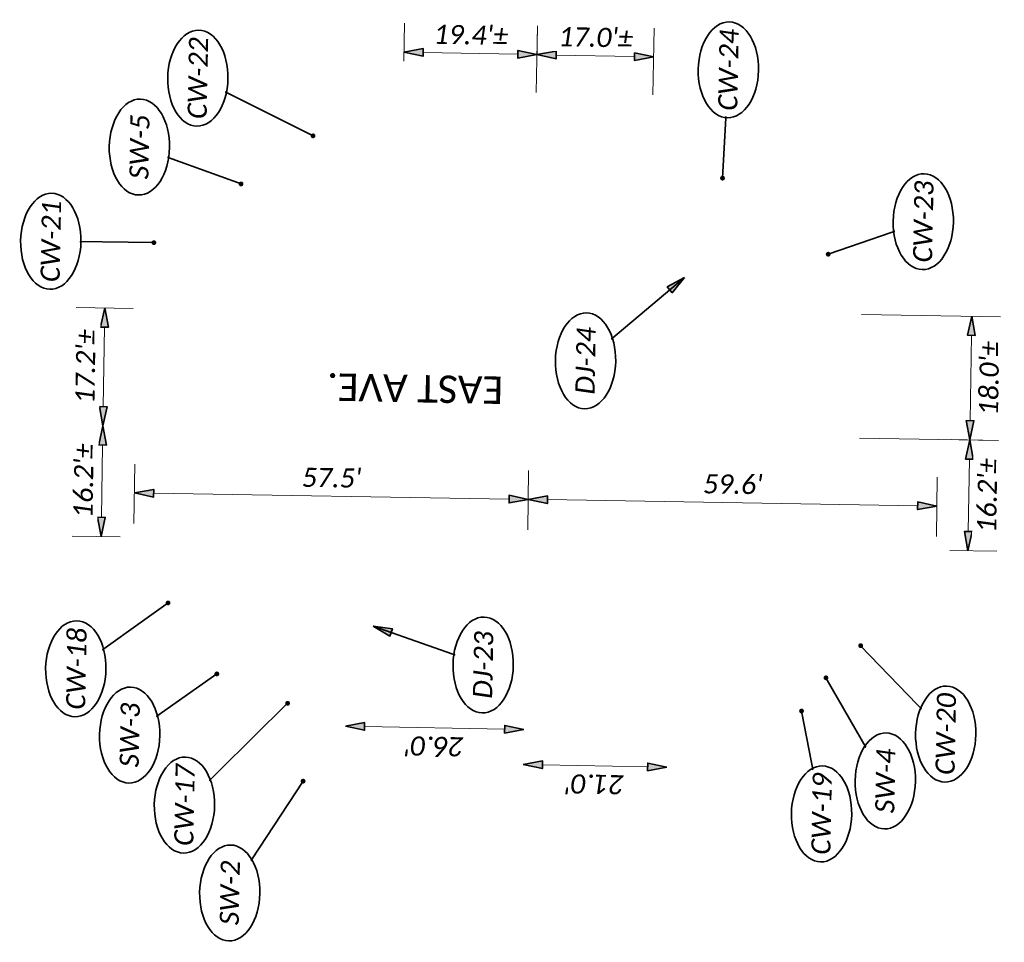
# Model space of a CAD drawing. Header units: feet. Extents: x 1368653 to 2286356, y 514938 to 1180851.
# Tile 18 of 19: x 2267227 to 2267371, y 524321 to 524455. Entities that reach past the tile are written whole.
import ezdxf
from ezdxf.enums import TextEntityAlignment as Align

# ---------------------------------------------------------------- set-up
doc = ezdxf.new("R2010")
doc.units = ezdxf.units.FT
doc.header["$LTSCALE"] = 20
doc.header["$MEASUREMENT"] = 0
doc.set_wipeout_variables(frame=1)
doc.layers.get('0').update_dxf_attribs({"lineweight": 15, "true_color": 0xc2ced6})
doc.layers.get('Defpoints').update_dxf_attribs({"lineweight": 15})
doc.layers.add('TX_P_20', color=7, linetype='Continuous', lineweight=35)
doc.styles.add('P_Slanted - Normal Fixed Spacing', font='calibrii.ttf', dxfattribs={"height": 0.14})
doc.styles.add('P_Slanted - Title', font='calibriz.ttf', dxfattribs={"height": 0.2})
doc.styles.add('Slanted-Normal', font='font31.shx', dxfattribs={"height": 0.14})
doc.dimstyles.new('Dec-1  Slanted', dxfattribs={"dimtxt": 0.14, "dimasz": 0.14, "dimexe": 0.07, "dimexo": 0.07, "dimgap": 0.07, "dimtad": 1, "dimdec": 1, "dimzin": 3, "dimdsep": 46, "dimtxsty": 'Slanted-Normal', "dimblk": 'Dim1', "dimcen": 0, "dimclrd": 95, "dimclre": 95, "dimclrt": 7, "dimadec": 1, "dimazin": 3, "dimtfac": 1, "dimtdec": 1, "dimtix": 1, "dimtofl": 0, "dimtmove": 1, "dimatfit": 3, "dimldrblk": 'Dim1', "dimfxl": 1, "dimtolj": 1, "dimtzin": 0, "dimlwd": -1, "dimlwe": -1, "dimarcsym": 0})
doc.dimstyles.new('P_Dec-1 Masked Slanted', dxfattribs={"dimtxt": 0.14, "dimasz": 0.14, "dimexe": 0.21, "dimexo": 0.21, "dimgap": 0.0625, "dimtad": 1, "dimdec": 1, "dimzin": 3, "dimdsep": 46, "dimtxsty": 'P_Slanted - Normal Fixed Spacing', "dimblk": 'Dim1', "dimcen": 0.035, "dimclrd": 95, "dimclre": 95, "dimclrt": 7, "dimaunit": 1, "dimadec": 3, "dimazin": 2, "dimtfac": 1, "dimtdec": 1, "dimtix": 1, "dimtmove": 1, "dimatfit": 3, "dimldrblk": 'Dim1', "dimfxl": 1, "dimtfill": 1, "dimtolj": 1, "dimtzin": 0, "dimlwd": 15, "dimlwe": 15, "dimarcsym": 0})

# ---------------------------------------------------------------- blocks, each defined once
blk = doc.blocks.new('Dim1')
h = blk.add_hatch(color=4)
h.dxf.hatch_style = 1
h.paths.add_polyline_path([(0, 0), (-1, -0.2), (-1, 0.2)])
at = {"color": 4}
blk.add_lwpolyline([(0, 0), (-1, -0.2), (-1, 0.2), (0, 0)], dxfattribs=at)
blk = doc.blocks.new('*D1375')
at = {"layer": 'Defpoints', "color": 0, "transparency": 16777216}
for p in [(2267300.59, 524346.76), (2267300.59, 524346.76), (2267321.54, 524346.35)]:
    blk.add_point(p, dxfattribs=at)
at = {"layer": 'TX_P_20', "color": 95, "linetype": 'Continuous', "lineweight": 15, "transparency": 16777216}
blk.add_line((2267318.74, 524346.41), (2267303.39, 524346.7), dxfattribs=at)
at = {"layer": 'TX_P_20', "color": 95, "lineweight": 15, "transparency": 16777216, "xscale": 2.8, "yscale": 2.8, "zscale": 2.8}
for p, rotation in [((2267300.59, 524346.76), 178.8897049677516), ((2267321.54, 524346.35), 358.8897049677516)]:
    blk.add_blockref('Dim1', p, dxfattribs=dict(at, rotation=rotation))
at = {"layer": 'TX_P_20', "color": 7, "transparency": 16777216, "insert": (2267311.01, 524343.87), "char_height": 2.8, "attachment_point": 5, "rotation": 178.8897, "style": 'P_Slanted - Normal Fixed Spacing', "bg_fill": 3, "box_fill_scale": 1.25, "bg_fill_color": 256, "bg_fill_true_color": 13158600, "bg_fill_transparency": 0}
blk.add_mtext("\\A1;21.0'", dxfattribs=at)
blk = doc.blocks.new('*D1376')
at = {"layer": 'Defpoints', "color": 0, "transparency": 16777216}
for p in [(2267274.64, 524352.35), (2267300.68, 524351.84), (2267300.68, 524351.84)]:
    blk.add_point(p, dxfattribs=at)
at = {"layer": 'TX_P_20', "color": 95, "linetype": 'Continuous', "lineweight": 15, "transparency": 16777216}
blk.add_line((2267277.44, 524352.29), (2267297.88, 524351.9), dxfattribs=at)
at = {"layer": 'TX_P_20', "color": 95, "lineweight": 15, "transparency": 16777216, "xscale": 2.8, "yscale": 2.8, "zscale": 2.8}
for p, rotation in [((2267274.64, 524352.35), 178.8897049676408), ((2267300.68, 524351.84), 358.8897049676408)]:
    blk.add_blockref('Dim1', p, dxfattribs=dict(at, rotation=rotation))
at = {"layer": 'TX_P_20', "color": 7, "transparency": 16777216, "insert": (2267287.61, 524349.41), "char_height": 2.8, "attachment_point": 5, "rotation": 178.8897, "style": 'P_Slanted - Normal Fixed Spacing', "bg_fill": 3, "box_fill_scale": 1.25, "bg_fill_color": 256, "bg_fill_true_color": 13158600, "bg_fill_transparency": 0}
blk.add_mtext("\\A1;26.0'", dxfattribs=at)
blk = doc.blocks.new('*D1377')
at = {"layer": 'Defpoints', "color": 0, "transparency": 16777216}
for p in [(2267301.32, 524385.44), (2267243.76, 524379.93), (2267301.21, 524378.99)]:
    blk.add_point(p, dxfattribs=at)
at = {"layer": 'TX_P_20', "color": 95, "linetype": 'Continuous', "lineweight": 15, "transparency": 16777216}
for p, q in [((2267243.79, 524381.93), (2267243.93, 524390.58)), ((2267301.24, 524380.99), (2267301.38, 524389.64)), ((2267246.66, 524386.34), (2267298.52, 524385.49))]:
    blk.add_line(p, q, dxfattribs=at)
at = {"layer": 'TX_P_20', "color": 95, "lineweight": 15, "transparency": 16777216, "xscale": 2.8, "yscale": 2.8, "zscale": 2.8}
for p, rotation in [((2267243.86, 524386.38), 179.0626907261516), ((2267301.32, 524385.44), 359.0626907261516)]:
    blk.add_blockref('Dim1', p, dxfattribs=dict(at, rotation=rotation))
at = {"layer": 'TX_P_20', "color": 7, "transparency": 16777216, "insert": (2267272.63, 524388.58), "char_height": 2.8, "attachment_point": 5, "rotation": 359.0627, "style": 'P_Slanted - Normal Fixed Spacing', "bg_fill": 3, "box_fill_scale": 1.25, "bg_fill_color": 256, "bg_fill_true_color": 13158600, "bg_fill_transparency": 0}
blk.add_mtext("\\A1;57.5'", dxfattribs=at)
blk = doc.blocks.new('*D1378')
at = {"layer": 'Defpoints', "color": 0, "transparency": 16777216}
for p in [(2267301.32, 524385.44), (2267301.21, 524378.99), (2267360.83, 524378.02)]:
    blk.add_point(p, dxfattribs=at)
at = {"layer": 'TX_P_20', "color": 95, "linetype": 'Continuous', "lineweight": 15, "transparency": 16777216}
for p, q in [((2267301.24, 524380.99), (2267301.38, 524389.64)), ((2267360.86, 524380.02), (2267361, 524388.67)), ((2267358.14, 524384.51), (2267304.12, 524385.4))]:
    blk.add_line(p, q, dxfattribs=at)
at = {"layer": 'TX_P_20', "color": 95, "lineweight": 15, "transparency": 16777216, "xscale": 2.8, "yscale": 2.8, "zscale": 2.8}
for p, rotation in [((2267301.32, 524385.44), 179.0626907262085), ((2267360.94, 524384.47), 359.0626907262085)]:
    blk.add_blockref('Dim1', p, dxfattribs=dict(at, rotation=rotation))
at = {"layer": 'TX_P_20', "color": 7, "transparency": 16777216, "insert": (2267331.17, 524387.64), "char_height": 2.8, "attachment_point": 5, "rotation": 359.0627, "style": 'P_Slanted - Normal Fixed Spacing', "bg_fill": 3, "box_fill_scale": 1.25, "bg_fill_color": 256, "bg_fill_true_color": 13158600, "bg_fill_transparency": 0}
blk.add_mtext("\\A1;59.6'", dxfattribs=at)
blk = doc.blocks.new('*D1379')
at = {"layer": 'Defpoints', "color": 0, "transparency": 16777216}
for p in [(2267245.7, 524413.27), (2267239.26, 524396.17), (2267245.42, 524396.07)]:
    blk.add_point(p, dxfattribs=at)
at = {"layer": 'TX_P_20', "color": 95, "linetype": 'Continuous', "lineweight": 15, "transparency": 16777216}
for p, q in [((2267243.7, 524413.3), (2267235.34, 524413.44)), ((2267239.5, 524410.57), (2267239.31, 524398.97))]:
    blk.add_line(p, q, dxfattribs=at)
at = {"layer": 'TX_P_20', "color": 95, "lineweight": 15, "transparency": 16777216, "xscale": 2.8, "yscale": 2.8, "zscale": 2.8}
for p, rotation in [((2267239.54, 524413.37), 89.07016230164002), ((2267239.26, 524396.17), 269.07016230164)]:
    blk.add_blockref('Dim1', p, dxfattribs=dict(at, rotation=rotation))
at = {"layer": 'TX_P_20', "color": 7, "transparency": 16777216, "insert": (2267236.73, 524404.82), "char_height": 2.8, "attachment_point": 5, "rotation": 89.0702, "style": 'P_Slanted - Normal Fixed Spacing', "bg_fill": 3, "box_fill_scale": 1.25, "bg_fill_color": 256, "bg_fill_true_color": 13158600, "bg_fill_transparency": 0}
blk.add_mtext("\\A1;17.2'%%P", dxfattribs=at)
blk = doc.blocks.new('*D1380')
at = {"layer": 'Defpoints', "color": 0, "transparency": 16777216}
for p in [(2267347.92, 524412.46), (2267347.63, 524394.41), (2267365.73, 524394.12)]:
    blk.add_point(p, dxfattribs=at)
at = {"layer": 'TX_P_20', "color": 95, "linetype": 'Continuous', "lineweight": 15, "transparency": 16777216}
for p, q in [((2267349.92, 524412.43), (2267370.23, 524412.1)), ((2267365.98, 524409.37), (2267365.78, 524396.92)), ((2267349.63, 524394.38), (2267369.93, 524394.05))]:
    blk.add_line(p, q, dxfattribs=at)
at = {"layer": 'TX_P_20', "color": 95, "lineweight": 15, "transparency": 16777216, "xscale": 2.8, "yscale": 2.8, "zscale": 2.8}
for p, rotation in [((2267366.03, 524412.17), 89.07016230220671), ((2267365.73, 524394.12), 269.0701623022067)]:
    blk.add_blockref('Dim1', p, dxfattribs=dict(at, rotation=rotation))
at = {"layer": 'TX_P_20', "color": 7, "transparency": 16777216, "insert": (2267368.56, 524403.1), "char_height": 2.8, "attachment_point": 5, "rotation": 89.0702, "style": 'P_Slanted - Normal Fixed Spacing', "bg_fill": 3, "box_fill_scale": 1.25, "bg_fill_color": 256, "bg_fill_true_color": 13158600, "bg_fill_transparency": 0}
blk.add_mtext("\\A1;18.0'%%P", dxfattribs=at)
blk = doc.blocks.new('*D1381')
at = {"layer": 'Defpoints', "color": 0, "transparency": 16777216}
for p in [(2267361.09, 524394.19), (2267365.73, 524394.12), (2267360.83, 524378.02)]:
    blk.add_point(p, dxfattribs=at)
at = {"layer": 'TX_P_20', "color": 95, "linetype": 'Continuous', "lineweight": 15, "transparency": 16777216}
for p, q in [((2267363.09, 524394.16), (2267369.93, 524394.05)), ((2267365.52, 524380.74), (2267365.69, 524391.32)), ((2267362.83, 524377.99), (2267369.67, 524377.88))]:
    blk.add_line(p, q, dxfattribs=at)
at = {"layer": 'TX_P_20', "color": 95, "lineweight": 15, "transparency": 16777216, "xscale": 2.8, "yscale": 2.8, "zscale": 2.8}
for p, rotation in [((2267365.73, 524394.12), 89.07016230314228), ((2267365.47, 524377.94), 269.0701623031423)]:
    blk.add_blockref('Dim1', p, dxfattribs=dict(at, rotation=rotation))
at = {"layer": 'TX_P_20', "color": 7, "transparency": 16777216, "insert": (2267368.29, 524385.99), "char_height": 2.8, "attachment_point": 5, "rotation": 89.0702, "style": 'P_Slanted - Normal Fixed Spacing', "bg_fill": 3, "box_fill_scale": 1.25, "bg_fill_color": 256, "bg_fill_true_color": 13158600, "bg_fill_transparency": 0}
blk.add_mtext("\\A1;16.2'%%P", dxfattribs=at)
blk = doc.blocks.new('*D1382')
at = {"layer": 'Defpoints', "color": 0, "transparency": 16777216}
for p in [(2267239.26, 524396.17), (2267244.02, 524396.09), (2267243.76, 524379.93)]:
    blk.add_point(p, dxfattribs=at)
at = {"layer": 'TX_P_20', "color": 95, "linetype": 'Continuous', "lineweight": 15, "transparency": 16777216}
for p, q in [((2267239.05, 524382.81), (2267239.22, 524393.37)), ((2267241.76, 524379.97), (2267234.8, 524380.08))]:
    blk.add_line(p, q, dxfattribs=at)
at = {"layer": 'TX_P_20', "color": 95, "lineweight": 15, "transparency": 16777216, "xscale": 2.8, "yscale": 2.8, "zscale": 2.8}
for p, rotation in [((2267239.26, 524396.17), 89.07016230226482), ((2267239, 524380.01), 269.0701623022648)]:
    blk.add_blockref('Dim1', p, dxfattribs=dict(at, rotation=rotation))
at = {"layer": 'TX_P_20', "color": 7, "transparency": 16777216, "insert": (2267236.45, 524388.14), "char_height": 2.8, "attachment_point": 5, "rotation": 89.0702, "style": 'P_Slanted - Normal Fixed Spacing', "bg_fill": 3, "box_fill_scale": 1.25, "bg_fill_color": 256, "bg_fill_true_color": 13158600, "bg_fill_transparency": 0}
blk.add_mtext("\\A1;16.2'%%P", dxfattribs=at)
blk = doc.blocks.new('*D1383')
at = {"layer": 'Defpoints', "color": 0, "transparency": 16777216}
for p in [(2267302.59, 524450.34), (2267302.45, 524442.8), (2267319.48, 524442.47)]:
    blk.add_point(p, dxfattribs=at)
at = {"layer": 'TX_P_20', "color": 95, "linetype": 'Continuous', "lineweight": 15, "transparency": 16777216}
for p, q in [((2267302.49, 524444.8), (2267302.67, 524454.54)), ((2267319.52, 524444.47), (2267319.7, 524454.21)), ((2267316.82, 524450.06), (2267305.39, 524450.28))]:
    blk.add_line(p, q, dxfattribs=at)
at = {"layer": 'TX_P_20', "color": 95, "lineweight": 15, "transparency": 16777216, "xscale": 2.8, "yscale": 2.8, "zscale": 2.8}
for p, rotation in [((2267302.59, 524450.34), 178.8897049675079), ((2267319.62, 524450.01), 358.8897049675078)]:
    blk.add_blockref('Dim1', p, dxfattribs=dict(at, rotation=rotation))
at = {"layer": 'TX_P_20', "color": 7, "transparency": 16777216, "insert": (2267311.16, 524452.86), "char_height": 2.8, "attachment_point": 5, "rotation": 358.8897, "style": 'P_Slanted - Normal Fixed Spacing', "bg_fill": 3, "box_fill_scale": 1.25, "bg_fill_color": 256, "bg_fill_true_color": 13158600, "bg_fill_transparency": 0}
blk.add_mtext("\\A1;17.0'%%P", dxfattribs=at)
blk = doc.blocks.new('*D1384')
at = {"layer": 'Defpoints', "color": 0, "transparency": 16777216}
for p in [(2267302.59, 524450.34), (2267283.12, 524447.41), (2267302.53, 524447.04)]:
    blk.add_point(p, dxfattribs=at)
at = {"layer": 'TX_P_20', "color": 95, "linetype": 'Continuous', "lineweight": 15, "transparency": 16777216}
for p, q in [((2267283.16, 524449.41), (2267283.27, 524454.91)), ((2267302.57, 524449.04), (2267302.67, 524454.54)), ((2267285.99, 524450.66), (2267299.79, 524450.39))]:
    blk.add_line(p, q, dxfattribs=at)
at = {"layer": 'TX_P_20', "color": 95, "lineweight": 15, "transparency": 16777216, "xscale": 2.8, "yscale": 2.8, "zscale": 2.8}
for p, rotation in [((2267283.19, 524450.71), 178.889704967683), ((2267302.59, 524450.34), 358.889704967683)]:
    blk.add_blockref('Dim1', p, dxfattribs=dict(at, rotation=rotation))
at = {"layer": 'TX_P_20', "color": 7, "transparency": 16777216, "insert": (2267292.94, 524453.21), "char_height": 2.8, "attachment_point": 5, "rotation": 358.8897, "style": 'P_Slanted - Normal Fixed Spacing', "bg_fill": 3, "box_fill_scale": 1.25, "bg_fill_color": 256, "bg_fill_true_color": 13158600, "bg_fill_transparency": 0}
blk.add_mtext("\\A1;19.4'%%P", dxfattribs=at)
blk = doc.blocks.new('*U1447')
at = {"linetype": 'ByBlock', "lineweight": -2}
blk.add_ellipse((-0.0002, 0), major_axis=(-0.35, 0), ratio=0.628571, dxfattribs=at)
for points, override in [([(0.2685, 0.8085), (0, 0)], {"dimscale": 1, "dimgap": 0.07, "dimtad": 0}), ([(0.1321, 0.0907), (0, 0)], {"dimldrblk": 'DotSmall'}), ([(-0.1185, -0.1149), (0, 0)], {"dimscale": 1, "dimgap": 0.07, "dimtad": 0, "dimldrblk": 'None'})]:
    blk.add_leader(points, dimstyle='Dec-1  Slanted', override=override)
blk.add_wipeout([(0.1223, 0.1955), (0.0658, 0.2055), (-0.0051, 0.2097), (-0.0611, 0.2065), (-0.1174, 0.197), (-0.1725, 0.1806), (-0.2272, 0.1554), (-0.2641, 0.1315), (-0.2961, 0.1028), (-0.3212, 0.0689), (-0.3327, 0.0437), (-0.3384, 0.0217), (-0.3402, 0.0001), (-0.3382, -0.0224), (-0.3323, -0.0446), (-0.3228, -0.0658), (-0.298, -0.101), (-0.2673, -0.1296), (-0.2328, -0.1528), (-0.1783, -0.1786), (-0.1221, -0.1959), (-0.0694, -0.2055), (0, -0.2097), (0.0583, -0.2064), (0.1198, -0.196), (0.1762, -0.1793), (0.2269, -0.156), (0.2631, -0.1322), (0.2971, -0.1007), (0.3209, -0.0677), (0.3321, -0.0431), (0.3378, -0.0218), (0.3398, 0), (0.3378, 0.0218), (0.3319, 0.0438), (0.322, 0.0657), (0.3025, 0.0944), (0.2727, 0.1244), (0.2296, 0.1544), (0.1729, 0.1805)])
at = {"style": 'P_Slanted - Normal Fixed Spacing'}
blk.add_attdef('D-000', text='', height=0.14, dxfattribs=at).set_placement((0, 0), align=Align.MIDDLE)
blk = doc.blocks.new('*U1448')
at = {"linetype": 'ByBlock', "lineweight": -2}
blk.add_ellipse((-0.0002, 0), major_axis=(-0.35, 0), ratio=0.628571, dxfattribs=at)
for points, override in [([(0.1321, 0.0907), (0, 0)], {"dimldrblk": 'DotSmall'}), ([(-0.1185, -0.1149), (0, 0)], {"dimscale": 1, "dimgap": 0.07, "dimtad": 0, "dimldrblk": 'None'}), ([(0.622, -0.7093), (0, 0)], {"dimscale": 1, "dimgap": 0.07, "dimtad": 0})]:
    blk.add_leader(points, dimstyle='Dec-1  Slanted', override=override)
blk.add_wipeout([(0.1223, 0.1955), (0.0658, 0.2055), (-0.0051, 0.2097), (-0.0611, 0.2065), (-0.1174, 0.197), (-0.1725, 0.1806), (-0.2272, 0.1554), (-0.2641, 0.1315), (-0.2961, 0.1028), (-0.3212, 0.0689), (-0.3327, 0.0437), (-0.3384, 0.0217), (-0.3402, 0.0001), (-0.3382, -0.0224), (-0.3323, -0.0446), (-0.3228, -0.0658), (-0.298, -0.101), (-0.2673, -0.1296), (-0.2328, -0.1528), (-0.1783, -0.1786), (-0.1221, -0.1959), (-0.0694, -0.2055), (0, -0.2097), (0.0583, -0.2064), (0.1198, -0.196), (0.1762, -0.1793), (0.2269, -0.156), (0.2631, -0.1322), (0.2971, -0.1007), (0.3209, -0.0677), (0.3321, -0.0431), (0.3378, -0.0218), (0.3398, 0), (0.3378, 0.0218), (0.3319, 0.0438), (0.322, 0.0657), (0.3025, 0.0944), (0.2727, 0.1244), (0.2296, 0.1544), (0.1729, 0.1805)])
at = {"style": 'P_Slanted - Normal Fixed Spacing'}
blk.add_attdef('D-000', text='', height=0.14, dxfattribs=at).set_placement((0, 0), align=Align.MIDDLE)
blk = doc.blocks.new('*U1449')
at = {"linetype": 'ByBlock', "lineweight": -2}
blk.add_ellipse((-0.0002, 0), major_axis=(-0.35, 0), ratio=0.628571, dxfattribs=at)
for points, override in [([(-0.0414, -0.1322), (0, 0)], {"dimscale": 1, "dimgap": 0.07, "dimtad": 0, "dimldrblk": 'None'}), ([(0.1556, 0.017), (0, 0)], {"dimscale": 1, "dimgap": 0.07, "dimtad": 0}), ([(0.7568, -0.738), (0, 0)], {"dimldrblk": 'DotSmall'})]:
    blk.add_leader(points, dimstyle='Dec-1  Slanted', override=override)
blk.add_wipeout([(0.1223, 0.1955), (0.0658, 0.2055), (-0.0051, 0.2097), (-0.0611, 0.2065), (-0.1174, 0.197), (-0.1725, 0.1806), (-0.2272, 0.1554), (-0.2641, 0.1315), (-0.2961, 0.1028), (-0.3212, 0.0689), (-0.3327, 0.0437), (-0.3384, 0.0217), (-0.3402, 0.0001), (-0.3382, -0.0224), (-0.3323, -0.0446), (-0.3228, -0.0658), (-0.298, -0.101), (-0.2673, -0.1296), (-0.2328, -0.1528), (-0.1783, -0.1786), (-0.1221, -0.1959), (-0.0694, -0.2055), (0, -0.2097), (0.0583, -0.2064), (0.1198, -0.196), (0.1762, -0.1793), (0.2269, -0.156), (0.2631, -0.1322), (0.2971, -0.1007), (0.3209, -0.0677), (0.3321, -0.0431), (0.3378, -0.0218), (0.3398, 0), (0.3378, 0.0218), (0.3319, 0.0438), (0.322, 0.0657), (0.3025, 0.0944), (0.2727, 0.1244), (0.2296, 0.1544), (0.1729, 0.1805)])
at = {"style": 'P_Slanted - Normal Fixed Spacing'}
blk.add_attdef('D-000', text='', height=0.14, dxfattribs=at).set_placement((0, 0), align=Align.MIDDLE)
blk = doc.blocks.new('*U1457')
at = {"linetype": 'ByBlock', "lineweight": -2}
blk.add_ellipse((-0.0002, 0), major_axis=(-0.35, 0), ratio=0.628571, dxfattribs=at)
for points, override in [([(-0.1185, -0.1149), (0, 0)], {"dimscale": 1, "dimgap": 0.07, "dimtad": 0, "dimldrblk": 'None'}), ([(-0.0818, 0.0691), (0, 0)], {"dimscale": 1, "dimgap": 0.07, "dimtad": 0}), ([(0.4933, -0.6633), (0, 0)], {"dimldrblk": 'DotSmall'})]:
    blk.add_leader(points, dimstyle='Dec-1  Slanted', override=override)
blk.add_wipeout([(0.1223, 0.1955), (0.0658, 0.2055), (-0.0051, 0.2097), (-0.0611, 0.2065), (-0.1174, 0.197), (-0.1725, 0.1806), (-0.2272, 0.1554), (-0.2641, 0.1315), (-0.2961, 0.1028), (-0.3212, 0.0689), (-0.3327, 0.0437), (-0.3384, 0.0217), (-0.3402, 0.0001), (-0.3382, -0.0224), (-0.3323, -0.0446), (-0.3228, -0.0658), (-0.298, -0.101), (-0.2673, -0.1296), (-0.2328, -0.1528), (-0.1783, -0.1786), (-0.1221, -0.1959), (-0.0694, -0.2055), (0, -0.2097), (0.0583, -0.2064), (0.1198, -0.196), (0.1762, -0.1793), (0.2269, -0.156), (0.2631, -0.1322), (0.2971, -0.1007), (0.3209, -0.0677), (0.3321, -0.0431), (0.3378, -0.0218), (0.3398, 0), (0.3378, 0.0218), (0.3319, 0.0438), (0.322, 0.0657), (0.3025, 0.0944), (0.2727, 0.1244), (0.2296, 0.1544), (0.1729, 0.1805)])
at = {"style": 'P_Slanted - Normal Fixed Spacing'}
blk.add_attdef('D-000', text='', height=0.14, dxfattribs=at).set_placement((0, 0), align=Align.MIDDLE)
blk = doc.blocks.new('*U1451')
at = {"linetype": 'ByBlock', "lineweight": -2}
blk.add_ellipse((-0.0002, 0), major_axis=(-0.35, 0), ratio=0.628571, dxfattribs=at)
for points, override in [([(0.7476, 0.1604), (0, 0)], {"dimldrblk": 'DotSmall'}), ([(-0.0414, -0.1322), (0, 0)], {"dimscale": 1, "dimgap": 0.07, "dimtad": 0, "dimldrblk": 'None'}), ([(0.1556, 0.017), (0, 0)], {"dimscale": 1, "dimgap": 0.07, "dimtad": 0})]:
    blk.add_leader(points, dimstyle='Dec-1  Slanted', override=override)
blk.add_wipeout([(0.1223, 0.1955), (0.0658, 0.2055), (-0.0051, 0.2097), (-0.0611, 0.2065), (-0.1174, 0.197), (-0.1725, 0.1806), (-0.2272, 0.1554), (-0.2641, 0.1315), (-0.2961, 0.1028), (-0.3212, 0.0689), (-0.3327, 0.0437), (-0.3384, 0.0217), (-0.3402, 0.0001), (-0.3382, -0.0224), (-0.3323, -0.0446), (-0.3228, -0.0658), (-0.298, -0.101), (-0.2673, -0.1296), (-0.2328, -0.1528), (-0.1783, -0.1786), (-0.1221, -0.1959), (-0.0694, -0.2055), (0, -0.2097), (0.0583, -0.2064), (0.1198, -0.196), (0.1762, -0.1793), (0.2269, -0.156), (0.2631, -0.1322), (0.2971, -0.1007), (0.3209, -0.0677), (0.3321, -0.0431), (0.3378, -0.0218), (0.3398, 0), (0.3378, 0.0218), (0.3319, 0.0438), (0.322, 0.0657), (0.3025, 0.0944), (0.2727, 0.1244), (0.2296, 0.1544), (0.1729, 0.1805)])
at = {"style": 'P_Slanted - Normal Fixed Spacing'}
blk.add_attdef('D-000', text='', height=0.14, dxfattribs=at).set_placement((0, 0), align=Align.MIDDLE)
blk = doc.blocks.new('*U1452')
at = {"linetype": 'ByBlock', "lineweight": -2}
blk.add_ellipse((-0.0002, 0), major_axis=(-0.35, 0), ratio=0.628571, dxfattribs=at)
for points, override in [([(0.6327, 0.6331), (0, 0)], {"dimldrblk": 'DotSmall'}), ([(-0.0414, -0.1322), (0, 0)], {"dimscale": 1, "dimgap": 0.07, "dimtad": 0, "dimldrblk": 'None'}), ([(0.1556, 0.017), (0, 0)], {"dimscale": 1, "dimgap": 0.07, "dimtad": 0})]:
    blk.add_leader(points, dimstyle='Dec-1  Slanted', override=override)
blk.add_wipeout([(0.1223, 0.1955), (0.0658, 0.2055), (-0.0051, 0.2097), (-0.0611, 0.2065), (-0.1174, 0.197), (-0.1725, 0.1806), (-0.2272, 0.1554), (-0.2641, 0.1315), (-0.2961, 0.1028), (-0.3212, 0.0689), (-0.3327, 0.0437), (-0.3384, 0.0217), (-0.3402, 0.0001), (-0.3382, -0.0224), (-0.3323, -0.0446), (-0.3228, -0.0658), (-0.298, -0.101), (-0.2673, -0.1296), (-0.2328, -0.1528), (-0.1783, -0.1786), (-0.1221, -0.1959), (-0.0694, -0.2055), (0, -0.2097), (0.0583, -0.2064), (0.1198, -0.196), (0.1762, -0.1793), (0.2269, -0.156), (0.2631, -0.1322), (0.2971, -0.1007), (0.3209, -0.0677), (0.3321, -0.0431), (0.3378, -0.0218), (0.3398, 0), (0.3378, 0.0218), (0.3319, 0.0438), (0.322, 0.0657), (0.3025, 0.0944), (0.2727, 0.1244), (0.2296, 0.1544), (0.1729, 0.1805)])
at = {"style": 'P_Slanted - Normal Fixed Spacing'}
blk.add_attdef('D-000', text='', height=0.14, dxfattribs=at).set_placement((0, 0), align=Align.MIDDLE)
blk = doc.blocks.new('*U1454')
at = {"linetype": 'ByBlock', "lineweight": -2}
blk.add_ellipse((-0.0002, 0), major_axis=(-0.35, 0), ratio=0.628571, dxfattribs=at)
for points, override in [([(-0.0414, -0.1322), (0, 0)], {"dimscale": 1, "dimgap": 0.07, "dimtad": 0, "dimldrblk": 'None'}), ([(0.1556, 0.017), (0, 0)], {"dimscale": 1, "dimgap": 0.07, "dimtad": 0}), ([(0.0042, -0.7523), (0, 0)], {"dimldrblk": 'DotSmall'})]:
    blk.add_leader(points, dimstyle='Dec-1  Slanted', override=override)
blk.add_wipeout([(0.1223, 0.1955), (0.0658, 0.2055), (-0.0051, 0.2097), (-0.0611, 0.2065), (-0.1174, 0.197), (-0.1725, 0.1806), (-0.2272, 0.1554), (-0.2641, 0.1315), (-0.2961, 0.1028), (-0.3212, 0.0689), (-0.3327, 0.0437), (-0.3384, 0.0217), (-0.3402, 0.0001), (-0.3382, -0.0224), (-0.3323, -0.0446), (-0.3228, -0.0658), (-0.298, -0.101), (-0.2673, -0.1296), (-0.2328, -0.1528), (-0.1783, -0.1786), (-0.1221, -0.1959), (-0.0694, -0.2055), (0, -0.2097), (0.0583, -0.2064), (0.1198, -0.196), (0.1762, -0.1793), (0.2269, -0.156), (0.2631, -0.1322), (0.2971, -0.1007), (0.3209, -0.0677), (0.3321, -0.0431), (0.3378, -0.0218), (0.3398, 0), (0.3378, 0.0218), (0.3319, 0.0438), (0.322, 0.0657), (0.3025, 0.0944), (0.2727, 0.1244), (0.2296, 0.1544), (0.1729, 0.1805)])
at = {"style": 'P_Slanted - Normal Fixed Spacing'}
blk.add_attdef('D-000', text='', height=0.14, dxfattribs=at).set_placement((0, 0), align=Align.MIDDLE)
blk = doc.blocks.new('*U1453')
at = {"linetype": 'ByBlock', "lineweight": -2}
blk.add_ellipse((-0.0002, 0), major_axis=(-0.35, 0), ratio=0.628571, dxfattribs=at)
for points, override in [([(-0.4046, -0.8484), (0, 0)], {"dimldrblk": 'DotSmall'}), ([(-0.0414, -0.1322), (0, 0)], {"dimscale": 1, "dimgap": 0.07, "dimtad": 0, "dimldrblk": 'None'}), ([(0.1556, 0.017), (0, 0)], {"dimscale": 1, "dimgap": 0.07, "dimtad": 0})]:
    blk.add_leader(points, dimstyle='Dec-1  Slanted', override=override)
blk.add_wipeout([(0.1223, 0.1955), (0.0658, 0.2055), (-0.0051, 0.2097), (-0.0611, 0.2065), (-0.1174, 0.197), (-0.1725, 0.1806), (-0.2272, 0.1554), (-0.2641, 0.1315), (-0.2961, 0.1028), (-0.3212, 0.0689), (-0.3327, 0.0437), (-0.3384, 0.0217), (-0.3402, 0.0001), (-0.3382, -0.0224), (-0.3323, -0.0446), (-0.3228, -0.0658), (-0.298, -0.101), (-0.2673, -0.1296), (-0.2328, -0.1528), (-0.1783, -0.1786), (-0.1221, -0.1959), (-0.0694, -0.2055), (0, -0.2097), (0.0583, -0.2064), (0.1198, -0.196), (0.1762, -0.1793), (0.2269, -0.156), (0.2631, -0.1322), (0.2971, -0.1007), (0.3209, -0.0677), (0.3321, -0.0431), (0.3378, -0.0218), (0.3398, 0), (0.3378, 0.0218), (0.3319, 0.0438), (0.322, 0.0657), (0.3025, 0.0944), (0.2727, 0.1244), (0.2296, 0.1544), (0.1729, 0.1805)])
at = {"style": 'P_Slanted - Normal Fixed Spacing'}
blk.add_attdef('D-000', text='', height=0.14, dxfattribs=at).set_placement((0, 0), align=Align.MIDDLE)
blk = doc.blocks.new('*U1455')
at = {"linetype": 'ByBlock', "lineweight": -2}
blk.add_ellipse((-0.0002, 0), major_axis=(-0.35, 0), ratio=0.628571, dxfattribs=at)
for points, override in [([(-0.7909, 0.0275), (0, 0)], {"dimldrblk": 'DotSmall'}), ([(-0.0414, -0.1322), (0, 0)], {"dimscale": 1, "dimgap": 0.07, "dimtad": 0, "dimldrblk": 'None'}), ([(0.1556, 0.017), (0, 0)], {"dimscale": 1, "dimgap": 0.07, "dimtad": 0})]:
    blk.add_leader(points, dimstyle='Dec-1  Slanted', override=override)
blk.add_wipeout([(0.1223, 0.1955), (0.0658, 0.2055), (-0.0051, 0.2097), (-0.0611, 0.2065), (-0.1174, 0.197), (-0.1725, 0.1806), (-0.2272, 0.1554), (-0.2641, 0.1315), (-0.2961, 0.1028), (-0.3212, 0.0689), (-0.3327, 0.0437), (-0.3384, 0.0217), (-0.3402, 0.0001), (-0.3382, -0.0224), (-0.3323, -0.0446), (-0.3228, -0.0658), (-0.298, -0.101), (-0.2673, -0.1296), (-0.2328, -0.1528), (-0.1783, -0.1786), (-0.1221, -0.1959), (-0.0694, -0.2055), (0, -0.2097), (0.0583, -0.2064), (0.1198, -0.196), (0.1762, -0.1793), (0.2269, -0.156), (0.2631, -0.1322), (0.2971, -0.1007), (0.3209, -0.0677), (0.3321, -0.0431), (0.3378, -0.0218), (0.3398, 0), (0.3378, 0.0218), (0.3319, 0.0438), (0.322, 0.0657), (0.3025, 0.0944), (0.2727, 0.1244), (0.2296, 0.1544), (0.1729, 0.1805)])
at = {"style": 'P_Slanted - Normal Fixed Spacing'}
blk.add_attdef('D-000', text='', height=0.14, dxfattribs=at).set_placement((0, 0), align=Align.MIDDLE)
blk = doc.blocks.new('*U1456')
at = {"linetype": 'ByBlock', "lineweight": -2}
blk.add_ellipse((-0.0002, 0), major_axis=(-0.35, 0), ratio=0.628571, dxfattribs=at)
for points, override in [([(-0.251, 0.6887), (0, 0)], {"dimldrblk": 'DotSmall'}), ([(-0.0414, -0.1322), (0, 0)], {"dimscale": 1, "dimgap": 0.07, "dimtad": 0, "dimldrblk": 'None'}), ([(0.1556, 0.017), (0, 0)], {"dimscale": 1, "dimgap": 0.07, "dimtad": 0})]:
    blk.add_leader(points, dimstyle='Dec-1  Slanted', override=override)
blk.add_wipeout([(0.1223, 0.1955), (0.0658, 0.2055), (-0.0051, 0.2097), (-0.0611, 0.2065), (-0.1174, 0.197), (-0.1725, 0.1806), (-0.2272, 0.1554), (-0.2641, 0.1315), (-0.2961, 0.1028), (-0.3212, 0.0689), (-0.3327, 0.0437), (-0.3384, 0.0217), (-0.3402, 0.0001), (-0.3382, -0.0224), (-0.3323, -0.0446), (-0.3228, -0.0658), (-0.298, -0.101), (-0.2673, -0.1296), (-0.2328, -0.1528), (-0.1783, -0.1786), (-0.1221, -0.1959), (-0.0694, -0.2055), (0, -0.2097), (0.0583, -0.2064), (0.1198, -0.196), (0.1762, -0.1793), (0.2269, -0.156), (0.2631, -0.1322), (0.2971, -0.1007), (0.3209, -0.0677), (0.3321, -0.0431), (0.3378, -0.0218), (0.3398, 0), (0.3378, 0.0218), (0.3319, 0.0438), (0.322, 0.0657), (0.3025, 0.0944), (0.2727, 0.1244), (0.2296, 0.1544), (0.1729, 0.1805)])
at = {"style": 'P_Slanted - Normal Fixed Spacing'}
blk.add_attdef('D-000', text='', height=0.14, dxfattribs=at).set_placement((0, 0), align=Align.MIDDLE)
blk = doc.blocks.new('*U1450')
at = {"linetype": 'ByBlock', "lineweight": -2}
blk.add_ellipse((-0.0002, 0), major_axis=(-0.35, 0), ratio=0.628571, dxfattribs=at)
for points, override in [([(-0.1185, -0.1149), (0, 0)], {"dimscale": 1, "dimgap": 0.07, "dimtad": 0, "dimldrblk": 'None'}), ([(-0.0818, 0.0691), (0, 0)], {"dimscale": 1, "dimgap": 0.07, "dimtad": 0}), ([(0.826, -0.5193), (0, 0)], {"dimldrblk": 'DotSmall'})]:
    blk.add_leader(points, dimstyle='Dec-1  Slanted', override=override)
blk.add_wipeout([(0.1223, 0.1955), (0.0658, 0.2055), (-0.0051, 0.2097), (-0.0611, 0.2065), (-0.1174, 0.197), (-0.1725, 0.1806), (-0.2272, 0.1554), (-0.2641, 0.1315), (-0.2961, 0.1028), (-0.3212, 0.0689), (-0.3327, 0.0437), (-0.3384, 0.0217), (-0.3402, 0.0001), (-0.3382, -0.0224), (-0.3323, -0.0446), (-0.3228, -0.0658), (-0.298, -0.101), (-0.2673, -0.1296), (-0.2328, -0.1528), (-0.1783, -0.1786), (-0.1221, -0.1959), (-0.0694, -0.2055), (0, -0.2097), (0.0583, -0.2064), (0.1198, -0.196), (0.1762, -0.1793), (0.2269, -0.156), (0.2631, -0.1322), (0.2971, -0.1007), (0.3209, -0.0677), (0.3321, -0.0431), (0.3378, -0.0218), (0.3398, 0), (0.3378, 0.0218), (0.3319, 0.0438), (0.322, 0.0657), (0.3025, 0.0944), (0.2727, 0.1244), (0.2296, 0.1544), (0.1729, 0.1805)])
at = {"style": 'P_Slanted - Normal Fixed Spacing'}
blk.add_attdef('D-000', text='', height=0.14, dxfattribs=at).set_placement((0, 0), align=Align.MIDDLE)
blk = doc.blocks.new('*U1458')
at = {"linetype": 'ByBlock', "lineweight": -2}
blk.add_ellipse((-0.0002, 0), major_axis=(-0.35, 0), ratio=0.628571, dxfattribs=at)
for points, override in [([(-0.1185, -0.1149), (0, 0)], {"dimscale": 1, "dimgap": 0.07, "dimtad": 0, "dimldrblk": 'None'}), ([(-0.0818, 0.0691), (0, 0)], {"dimscale": 1, "dimgap": 0.07, "dimtad": 0}), ([(0.4588, -0.6271), (0, 0)], {"dimldrblk": 'DotSmall'})]:
    blk.add_leader(points, dimstyle='Dec-1  Slanted', override=override)
blk.add_wipeout([(0.1223, 0.1955), (0.0658, 0.2055), (-0.0051, 0.2097), (-0.0611, 0.2065), (-0.1174, 0.197), (-0.1725, 0.1806), (-0.2272, 0.1554), (-0.2641, 0.1315), (-0.2961, 0.1028), (-0.3212, 0.0689), (-0.3327, 0.0437), (-0.3384, 0.0217), (-0.3402, 0.0001), (-0.3382, -0.0224), (-0.3323, -0.0446), (-0.3228, -0.0658), (-0.298, -0.101), (-0.2673, -0.1296), (-0.2328, -0.1528), (-0.1783, -0.1786), (-0.1221, -0.1959), (-0.0694, -0.2055), (0, -0.2097), (0.0583, -0.2064), (0.1198, -0.196), (0.1762, -0.1793), (0.2269, -0.156), (0.2631, -0.1322), (0.2971, -0.1007), (0.3209, -0.0677), (0.3321, -0.0431), (0.3378, -0.0218), (0.3398, 0), (0.3378, 0.0218), (0.3319, 0.0438), (0.322, 0.0657), (0.3025, 0.0944), (0.2727, 0.1244), (0.2296, 0.1544), (0.1729, 0.1805)])
at = {"style": 'P_Slanted - Normal Fixed Spacing'}
blk.add_attdef('D-000', text='', height=0.14, dxfattribs=at).set_placement((0, 0), align=Align.MIDDLE)
blk = doc.blocks.new('*U1459')
at = {"linetype": 'ByBlock', "lineweight": -2}
blk.add_ellipse((-0.0002, 0), major_axis=(-0.35, 0), ratio=0.628571, dxfattribs=at)
for points, override in [([(-0.2551, -0.7465), (0, 0)], {"dimldrblk": 'DotSmall'}), ([(-0.0414, -0.1322), (0, 0)], {"dimscale": 1, "dimgap": 0.07, "dimtad": 0, "dimldrblk": 'None'}), ([(0.1556, 0.017), (0, 0)], {"dimscale": 1, "dimgap": 0.07, "dimtad": 0})]:
    blk.add_leader(points, dimstyle='Dec-1  Slanted', override=override)
blk.add_wipeout([(0.1223, 0.1955), (0.0658, 0.2055), (-0.0051, 0.2097), (-0.0611, 0.2065), (-0.1174, 0.197), (-0.1725, 0.1806), (-0.2272, 0.1554), (-0.2641, 0.1315), (-0.2961, 0.1028), (-0.3212, 0.0689), (-0.3327, 0.0437), (-0.3384, 0.0217), (-0.3402, 0.0001), (-0.3382, -0.0224), (-0.3323, -0.0446), (-0.3228, -0.0658), (-0.298, -0.101), (-0.2673, -0.1296), (-0.2328, -0.1528), (-0.1783, -0.1786), (-0.1221, -0.1959), (-0.0694, -0.2055), (0, -0.2097), (0.0583, -0.2064), (0.1198, -0.196), (0.1762, -0.1793), (0.2269, -0.156), (0.2631, -0.1322), (0.2971, -0.1007), (0.3209, -0.0677), (0.3321, -0.0431), (0.3378, -0.0218), (0.3398, 0), (0.3378, 0.0218), (0.3319, 0.0438), (0.322, 0.0657), (0.3025, 0.0944), (0.2727, 0.1244), (0.2296, 0.1544), (0.1729, 0.1805)])
at = {"style": 'P_Slanted - Normal Fixed Spacing'}
blk.add_attdef('D-000', text='', height=0.14, dxfattribs=at).set_placement((0, 0), align=Align.MIDDLE)
blk = doc.blocks.new('*U1460')
at = {"linetype": 'ByBlock', "lineweight": -2}
blk.add_ellipse((-0.0002, 0), major_axis=(-0.35, 0), ratio=0.628571, dxfattribs=at)
for points, override in [([(0.7439, 0.4474), (0, 0)], {"dimldrblk": 'DotSmall'}), ([(-0.0414, -0.1322), (0, 0)], {"dimscale": 1, "dimgap": 0.07, "dimtad": 0, "dimldrblk": 'None'}), ([(0.1556, 0.017), (0, 0)], {"dimscale": 1, "dimgap": 0.07, "dimtad": 0})]:
    blk.add_leader(points, dimstyle='Dec-1  Slanted', override=override)
blk.add_wipeout([(0.1223, 0.1955), (0.0658, 0.2055), (-0.0051, 0.2097), (-0.0611, 0.2065), (-0.1174, 0.197), (-0.1725, 0.1806), (-0.2272, 0.1554), (-0.2641, 0.1315), (-0.2961, 0.1028), (-0.3212, 0.0689), (-0.3327, 0.0437), (-0.3384, 0.0217), (-0.3402, 0.0001), (-0.3382, -0.0224), (-0.3323, -0.0446), (-0.3228, -0.0658), (-0.298, -0.101), (-0.2673, -0.1296), (-0.2328, -0.1528), (-0.1783, -0.1786), (-0.1221, -0.1959), (-0.0694, -0.2055), (0, -0.2097), (0.0583, -0.2064), (0.1198, -0.196), (0.1762, -0.1793), (0.2269, -0.156), (0.2631, -0.1322), (0.2971, -0.1007), (0.3209, -0.0677), (0.3321, -0.0431), (0.3378, -0.0218), (0.3398, 0), (0.3378, 0.0218), (0.3319, 0.0438), (0.322, 0.0657), (0.3025, 0.0944), (0.2727, 0.1244), (0.2296, 0.1544), (0.1729, 0.1805)])
at = {"style": 'P_Slanted - Normal Fixed Spacing'}
blk.add_attdef('D-000', text='', height=0.14, dxfattribs=at).set_placement((0, 0), align=Align.MIDDLE)

msp = doc.modelspace()

# ---------------------------------------------------------------- block references
at = {"layer": 'TX_P_20', "xscale": 19.99999999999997, "yscale": 19.99999999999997, "zscale": 19.99999999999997, "rotation": 88.88970496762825}
for name, p, values in [('*U1455', (2267330.52, 524448.12), {'D-000': 'CW-24'}), ('*U1453', (2267253.11, 524446.91), {'D-000': 'CW-22'}), ('*U1456', (2267358.95, 524425.97), {'D-000': 'CW-23'}), ('*U1454', (2267231.66, 524423.11), {'D-000': 'CW-21'}), ('*U1448', (2267309.68, 524405.66), {'D-000': 'DJ-24'}), ('*U1447', (2267294.74, 524361.27), {'D-000': 'DJ-23'}), ('*U1449', (2267251.16, 524340.83), {'D-000': 'CW-17'}), ('*U1451', (2267344.11, 524339.54), {'D-000': 'CW-19'})]:
    msp.add_blockref(name, p, dxfattribs=at).add_auto_attribs(values)

# ---------------------------------------------------------------- texts
at = {"layer": 'TX_P_20', "insert": (2267297.64, 524399.35), "char_height": 4, "width": 27.5184, "attachment_point": 1, "rotation": 178.8897, "line_spacing_factor": 1.14, "style": 'P_Slanted - Title', "bg_fill": 3, "box_fill_scale": 1.5, "bg_fill_color": 256, "bg_fill_transparency": 0}
msp.add_mtext('EAST AVE.', dxfattribs=at)

# ---------------------------------------------------------------- dimensions: what is measured, and where the dimension line sits
at = {"layer": 'TX_P_20'}
for p1, p2, distance, override, picture, middle in [((2267319.48, 524442.47), (2267302.45, 524442.8), -7.54, {"dimexo": 0.1, "dimpost": "'"}, '*D1383', (2267311.16, 524452.86)), ((2267245.7, 524413.27), (2267245.42, 524396.07), -6.15, {"dimexo": 0.1, "dimpost": "'", "dimse2": 1}, '*D1379', (2267236.73, 524404.82)), ((2267347.9225, 524412.4596), (2267347.6296, 524394.4128), 18.1063, {"dimexo": 0.1, "dimtad": 4, "dimpost": "'"}, '*D1380', (2267368.5641, 524403.0988))]:
    dim = msp.add_aligned_dim(p1=p1, p2=p2, distance=distance, text='<>%%P', dimstyle='P_Dec-1 Masked Slanted', override=override, dxfattribs=at)
    dim.commit()
    dim.dimension.update_dxf_attribs({"geometry": picture, "text_midpoint": middle})
for p1, p2, distance, override, picture, middle in [((2267243.76, 524379.93), (2267301.21, 524378.99), 6.45, {"dimexo": 0.1, "dimpost": "'"}, '*D1377', (2267272.63, 524388.58)), ((2267321.54, 524346.35), (2267300.59, 524346.76), 0, {"dimtad": 4, "dimpost": "'"}, '*D1375', (2267311.01, 524343.87))]:
    dim = msp.add_aligned_dim(p1=p1, p2=p2, distance=distance, dimstyle='P_Dec-1 Masked Slanted', override=override, dxfattribs=at)
    dim.commit()
    dim.dimension.update_dxf_attribs({"geometry": picture, "text_midpoint": middle})

# ---------------------------------------------------------------- next in the draw order: block references
at = {"layer": 'TX_P_20', "xscale": 19.99999999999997, "yscale": 19.99999999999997, "zscale": 19.99999999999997, "rotation": 88.88970496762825}
for name, p, values in [('*U1459', (2267244.59, 524436.86), {'D-000': 'SW-5'}), ('*U1457', (2267235.31, 524360.72), {'D-000': 'CW-18'}), ('*U1452', (2267362.23, 524351.19), {'D-000': 'CW-20'}), ('*U1450', (2267257.77, 524328), {'D-000': 'SW-2'})]:
    msp.add_blockref(name, p, dxfattribs=at).add_auto_attribs(values)

# ---------------------------------------------------------------- next in the draw order: dimensions: what is measured, and where the dimension line sits
at = {"layer": 'TX_P_20'}
for p1, p2, distance, override, picture, middle in [((2267283.12, 524447.41), (2267302.53, 524447.04), 3.3, {"dimexo": 0.1, "dimpost": "'"}, '*D1384', (2267292.94, 524453.21)), ((2267243.76, 524379.93), (2267244.02, 524396.09), 4.76, {"dimexo": 0.1, "dimpost": "'", "dimse2": 1}, '*D1382', (2267236.45, 524388.14))]:
    dim = msp.add_aligned_dim(p1=p1, p2=p2, distance=distance, text='<>%%P', dimstyle='P_Dec-1 Masked Slanted', override=override, dxfattribs=at)
    dim.commit()
    dim.dimension.update_dxf_attribs({"geometry": picture, "text_midpoint": middle})
for p1, p2, distance, override, picture, middle in [((2267360.83, 524378.02), (2267301.21, 524378.99), -6.45, {"dimexo": 0.1, "dimpost": "'"}, '*D1378', (2267331.17, 524387.64)), ((2267274.64, 524352.35), (2267300.68, 524351.84), 0, {"dimtad": 4, "dimpost": "'"}, '*D1376', (2267287.61, 524349.41))]:
    dim = msp.add_aligned_dim(p1=p1, p2=p2, distance=distance, dimstyle='P_Dec-1 Masked Slanted', override=override, dxfattribs=at)
    dim.commit()
    dim.dimension.update_dxf_attribs({"geometry": picture, "text_midpoint": middle})

# ---------------------------------------------------------------- next in the draw order: block references
at = {"layer": 'TX_P_20', "xscale": 19.99999999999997, "yscale": 19.99999999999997, "zscale": 19.99999999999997, "rotation": 88.88970496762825}
for name, p, values in [('*U1458', (2267243.17, 524351.04), {'D-000': 'SW-3'}), ('*U1460', (2267353.41, 524344.35), {'D-000': 'SW-4'})]:
    msp.add_blockref(name, p, dxfattribs=at).add_auto_attribs(values)

# ---------------------------------------------------------------- next in the draw order: dimensions: what is measured, and where the dimension line sits
at = {"layer": 'TX_P_20'}
dim = msp.add_aligned_dim(p1=(2267360.83, 524378.02), p2=(2267361.09, 524394.19), distance=-4.64, text='<>%%P', dimstyle='P_Dec-1 Masked Slanted', override={"dimexo": 0.1, "dimtad": 4, "dimpost": "'"}, dxfattribs=at)
dim.commit()
dim.dimension.update_dxf_attribs({"geometry": '*D1381', "text_midpoint": (2267368.29, 524385.99)})

doc.saveas('drawing.dxf')
